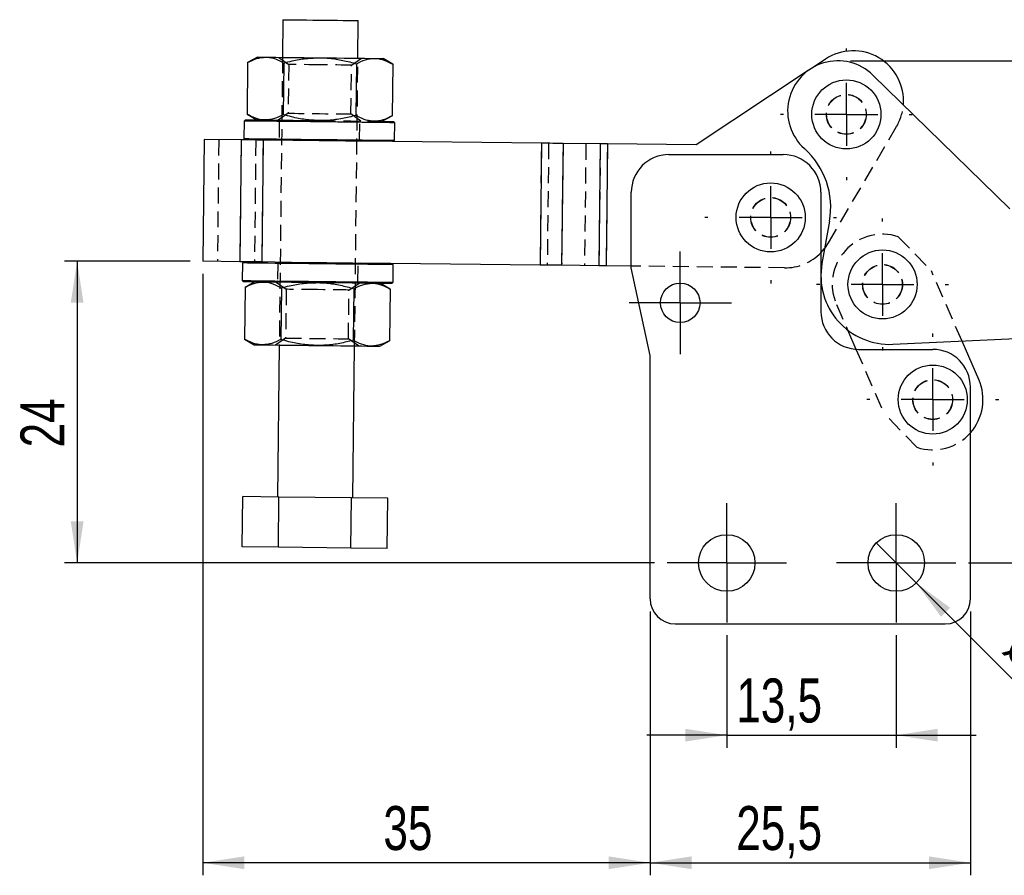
# Model space of a CAD drawing. Extents: x 29 to 404, y 27 to 256.
# Tile 13 of 40: x 82 to 161, y 162 to 230. Entities that reach past the tile are written whole.
import ezdxf

# ---------------------------------------------------------------- set-up
doc = ezdxf.new("R2010")
doc.units = 0
doc.linetypes.add('HIDDEN', pattern=[1.905, 1.27, -0.635])
doc.layers.get('0').update_dxf_attribs({"linetype": 'CONTINUOUS'})
doc.styles.add('SLDTEXTSTYLE0', font='TXT', dxfattribs={"width": 0.75})
doc.dimstyles.new('SLDDIMSTYLE0', dxfattribs={"dimtxt": 3.5, "dimasz": 3.302, "dimexe": 0, "dimexo": 0.0625, "dimgap": 0.875, "dimtad": 1, "dimdec": 0, "dimrnd": 1e-09, "dimzin": 12, "dimtxsty": 'SLDTEXTSTYLE0', "dimsah": 1, "dimcen": 0.09, "dimazin": 3, "dimtfac": 1, "dimtdec": 0, "dimtofl": 0, "dimtmove": 0, "dimatfit": 3, "dimtolj": 1, "dimtzin": 12})
doc.dimstyles.new('SLDDIMSTYLE1', dxfattribs={"dimtxt": 3.5, "dimasz": 3.302, "dimexe": 0, "dimexo": 0.0625, "dimgap": 0.875, "dimtad": 1, "dimdec": 0, "dimrnd": 1e-09, "dimzin": 12, "dimtxsty": 'SLDTEXTSTYLE0', "dimsah": 1, "dimcen": 0.09, "dimazin": 3, "dimtfac": 1, "dimtofl": 0, "dimtmove": 0, "dimatfit": 3, "dimtolj": 1, "dimtzin": 12})
doc.dimstyles.new('SLDDIMSTYLE2', dxfattribs={"dimtxt": 3.5, "dimasz": 3.302, "dimexe": 0, "dimexo": 0.0625, "dimgap": 0.875, "dimtad": 1, "dimdec": 3, "dimrnd": 1e-09, "dimzin": 12, "dimtxsty": 'SLDTEXTSTYLE0', "dimsah": 1, "dimcen": 0.09, "dimazin": 3, "dimtfac": 1, "dimtdec": 3, "dimtmove": 0, "dimatfit": 3, "dimtolj": 1, "dimtzin": 12})
doc.dimstyles.new('SLDDIMSTYLE3', dxfattribs={"dimtxt": 3.5, "dimasz": 3.302, "dimexe": 0, "dimexo": 0.0625, "dimgap": 0.875, "dimtad": 1, "dimdec": 3, "dimrnd": 1e-09, "dimzin": 12, "dimtxsty": 'SLDTEXTSTYLE0', "dimsah": 1, "dimcen": 0.09, "dimazin": 3, "dimtfac": 1, "dimtdec": 3, "dimtofl": 0, "dimtmove": 0, "dimatfit": 3, "dimtolj": 1, "dimtzin": 12})
doc.dimstyles.new('SLDDIMSTYLE4', dxfattribs={"dimtxt": 3.5, "dimasz": 3.302, "dimexe": 0, "dimexo": 0.0625, "dimgap": 0.875, "dimtad": 1, "dimdec": 1, "dimrnd": 1e-09, "dimzin": 12, "dimtxsty": 'SLDTEXTSTYLE0', "dimsah": 1, "dimcen": 0.09, "dimazin": 3, "dimtfac": 1, "dimtofl": 0, "dimtmove": 0, "dimatfit": 3, "dimtolj": 1, "dimtzin": 12})
doc.dimstyles.new('SLDDIMSTYLE5', dxfattribs={"dimtxt": 3.5, "dimasz": 3.302, "dimexe": 0, "dimexo": 0.0625, "dimgap": 0.875, "dimtad": 1, "dimdec": 3, "dimrnd": 1e-09, "dimzin": 12, "dimtxsty": 'SLDTEXTSTYLE0', "dimblk1": 'NONE', "dimsah": 1, "dimcen": 0, "dimazin": 3, "dimtfac": 1, "dimtdec": 3, "dimtmove": 0, "dimatfit": 3, "dimtolj": 1, "dimtzin": 12})

# ---------------------------------------------------------------- blocks, each defined once
blk = doc.blocks.new('_D')
at = {"color": 179, "linetype": 'CONTINUOUS'}
for p, q in [((95.893, 210.714), (85.893, 210.714)), ((86.893, 210.714), (86.893, 186.697)), ((132.851, 186.697), (85.893, 186.697))]:
    blk.add_line(p, q, dxfattribs=at)
for points in [[(86.893, 210.714), (86.385, 207.412), (87.401, 207.412)], [(86.893, 186.697), (87.401, 189.999), (86.385, 189.999)]]:
    blk.add_solid(points, dxfattribs=at)
at = {"color": 179, "linetype": 'CONTINUOUS', "insert": (82.382, 195.898, 0.1), "char_height": 3.5, "attachment_point": 1, "rotation": 90, "style": 'SLDTEXTSTYLE0'}
blk.add_mtext('24', dxfattribs=at)
blk = doc.blocks.new('_D_1')
at = {"color": 179, "linetype": 'CONTINUOUS'}
for p, q in [((148.451, 226.669), (215.605, 226.669)), ((214.605, 186.697), (214.605, 226.669)), ((157.851, 186.697), (215.605, 186.697))]:
    blk.add_line(p, q, dxfattribs=at)
for points in [[(214.605, 226.669), (214.097, 223.367), (215.113, 223.367)], [(214.605, 186.697), (215.113, 189.999), (214.097, 189.999)]]:
    blk.add_solid(points, dxfattribs=at)
at = {"color": 179, "linetype": 'CONTINUOUS', "insert": (210.093, 202.184, 0.1), "char_height": 3.5, "attachment_point": 1, "rotation": 90, "style": 'SLDTEXTSTYLE0'}
blk.add_mtext('40', dxfattribs=at)
blk = doc.blocks.new('_D_2')
at = {"color": 179, "linetype": 'CONTINUOUS'}
for p, q in [((138.601, 180.947), (138.601, 171.99)), ((152.101, 180.947), (152.101, 171.99)), ((138.601, 172.99), (132.251, 172.99)), ((138.601, 172.99), (152.101, 172.99)), ((152.101, 172.99), (158.451, 172.99))]:
    blk.add_line(p, q, dxfattribs=at)
for points in [[(138.601, 172.99), (135.299, 173.498), (135.299, 172.482)], [(152.101, 172.99), (155.403, 172.482), (155.403, 173.498)]]:
    blk.add_solid(points, dxfattribs=at)
at = {"color": 179, "linetype": 'CONTINUOUS', "insert": (139.361, 177.502, 0.1), "char_height": 3.5, "attachment_point": 1, "style": 'SLDTEXTSTYLE0'}
blk.add_mtext('13,5', dxfattribs=at)
blk = doc.blocks.new('_D_3')
at = {"color": 179, "linetype": 'CONTINUOUS'}
for p, q in [((132.501, 182.847), (132.501, 161.835)), ((158.001, 182.847), (158.001, 161.835)), ((132.501, 162.835), (158.001, 162.835))]:
    blk.add_line(p, q, dxfattribs=at)
for points in [[(132.501, 162.835), (135.803, 162.327), (135.803, 163.343)], [(158.001, 162.835), (154.699, 163.343), (154.699, 162.327)]]:
    blk.add_solid(points, dxfattribs=at)
at = {"color": 179, "linetype": 'CONTINUOUS', "insert": (139.361, 167.347, 0.1), "char_height": 3.5, "attachment_point": 1, "style": 'SLDTEXTSTYLE0'}
blk.add_mtext('25,5', dxfattribs=at)
blk = doc.blocks.new('_D_4')
at = {"color": 179, "linetype": 'CONTINUOUS'}
for p, q in [((96.893, 209.714), (96.893, 161.835)), ((132.501, 182.847), (132.501, 161.835)), ((132.501, 162.835), (96.893, 162.835))]:
    blk.add_line(p, q, dxfattribs=at)
for points in [[(96.893, 162.835), (100.195, 162.327), (100.195, 163.343)], [(132.501, 162.835), (129.199, 163.343), (129.199, 162.327)]]:
    blk.add_solid(points, dxfattribs=at)
at = {"color": 179, "linetype": 'CONTINUOUS', "insert": (111.271, 167.347, 0.1), "char_height": 3.5, "attachment_point": 1, "style": 'SLDTEXTSTYLE0'}
blk.add_mtext('35', dxfattribs=at)
blk = doc.blocks.new('_D_5')
at = {"color": 179, "linetype": 'CONTINUOUS'}
for q in [(150.51, 188.288), (170.09, 168.708)]:
    blk.add_line((153.692, 185.106), q, dxfattribs=at)
blk.add_solid([(153.692, 185.106), (155.667, 182.412), (156.386, 183.13)], dxfattribs=at)
at = {"color": 179, "linetype": 'CONTINUOUS', "char_height": 3.5, "attachment_point": 1, "rotation": 315, "style": 'SLDTEXTSTYLE0'}
for s, insert in [('%%c', (162.943, 182.19, 0.1)), ('4,5', (166.713, 178.495, 0.1))]:
    blk.add_mtext(s, dxfattribs=dict(at, insert=insert))
blk = doc.blocks.new('_NONE')
blk = doc.blocks.new('SW_CENTERMARKSYMBOL_0')
at = {"color": 0, "linetype": 'CONTINUOUS'}
for p, q in [((0, 5), (0, 5.25)), ((0, 0), (0, 2.5)), ((-5, 0), (-5.25, 0)), ((0, 0), (-2.5, 0)), ((0, 0), (0, -2.5)), ((0, 0), (2.5, 0)), ((5, 0), (5.25, 0)), ((0, -5), (0, -5.25))]:
    blk.add_line(p, q, dxfattribs=at)
blk = doc.blocks.new('SW_CENTERMARKSYMBOL_1')
at = {"color": 0, "linetype": 'CONTINUOUS'}
for p, q in [((0, 5), (0, 5.25)), ((0, 0), (0, 2.5)), ((-5, 0), (-5.25, 0)), ((0, 0), (-2.5, 0)), ((0, 0), (0, -2.5)), ((0, 0), (2.5, 0)), ((5, 0), (5.25, 0)), ((0, -5), (0, -5.25))]:
    blk.add_line(p, q, dxfattribs=at)
blk = doc.blocks.new('SW_CENTERMARKSYMBOL_2')
at = {"color": 0, "linetype": 'CONTINUOUS'}
for p, q in [((0, 5), (0, 5.25)), ((0, 0), (0, 2.5)), ((-5, 0), (-5.25, 0)), ((0, 0), (-2.5, 0)), ((0, 0), (0, -2.5)), ((0, 0), (2.5, 0)), ((5, 0), (5.25, 0)), ((0, -5), (0, -5.25))]:
    blk.add_line(p, q, dxfattribs=at)
blk = doc.blocks.new('SW_CENTERMARKSYMBOL_3')
at = {"color": 0, "linetype": 'CONTINUOUS'}
for p, q in [((0, 5), (0, 5.25)), ((0, 0), (0, 2.5)), ((-5, 0), (-5.25, 0)), ((0, 0), (-2.5, 0)), ((0, 0), (0, -2.5)), ((0, 0), (2.5, 0)), ((5, 0), (5.25, 0)), ((0, -5), (0, -5.25))]:
    blk.add_line(p, q, dxfattribs=at)
blk = doc.blocks.new('SW_CENTERMARKSYMBOL_5')
at = {"color": 0, "linetype": 'CONTINUOUS'}
for p, q in [((0, 2.5), (0, 4.075)), ((0, 0), (0, 2.5)), ((-2.5, 0), (-4.075, 0)), ((0, 0), (-2.5, 0)), ((0, 0), (0, -2.5)), ((0, 0), (2.5, 0)), ((2.5, 0), (4.075, 0)), ((0, -2.5), (0, -4.075)), ((3.7, -18.206), (3.7, -15.956)), ((3.7, -20.706), (3.7, -18.206)), ((1.2, -20.706), (-1.05, -20.706)), ((3.7, -20.706), (1.2, -20.706)), ((3.7, -20.706), (3.7, -23.206)), ((3.7, -20.706), (6.2, -20.706)), ((6.2, -20.706), (8.45, -20.706)), ((3.7, -23.206), (3.7, -25.456))]:
    blk.add_line(p, q, dxfattribs=at)
blk = doc.blocks.new('SW_CENTERMARKSYMBOL_6')
at = {"color": 0, "linetype": 'CONTINUOUS'}
for p, q in [((0, 2.5), (0, 4.75)), ((0, 0), (0, 2.5)), ((-2.5, 0), (-4.75, 0)), ((0, 0), (-2.5, 0)), ((0, 0), (0, -2.5)), ((0, 0), (2.5, 0)), ((2.5, 0), (4.75, 0)), ((0, -2.5), (0, -4.75))]:
    blk.add_line(p, q, dxfattribs=at)

msp = doc.modelspace()

# ---------------------------------------------------------------- linework, layer by layer
at = {"color": 7, "linetype": 'CONTINUOUS'}
for p, q in [((103.27633, 229.94341), (103.24238, 226.9436)), ((109.24199, 226.87569), (109.27595, 229.8755)), ((100.464, 226.52844), (100.41752, 222.42187)), ((101.2425, 226.96624), (100.464, 226.52844)), ((112.01026, 226.39775), (111.24187, 226.85306)), ((146.46485, 226.80235), (145.48117, 226.14985)), ((103.35056, 226.49577), (103.30408, 222.38919)), ((109.1237, 226.43042), (109.07722, 222.32385)), ((112.01026, 226.39775), (111.96378, 222.29118)), ((145.0102, 225.83744), (136.16556, 219.97053)), ((161.14566, 214.8953), (150.24472, 225.53161)), ((100.18485, 221.87788), (100.169, 220.47797)), ((100.28597, 221.97674), (100.18485, 221.87788)), ((100.41752, 222.42187), (101.18591, 221.96656)), ((111.18527, 221.85338), (111.96378, 222.29118)), ((112.18408, 221.74207), (112.08522, 221.84319)), ((112.16823, 220.34216), (112.18408, 221.74207)), ((97.00316, 220.4138), (96.89338, 210.71442)), ((99.95164, 220.38043), (97.00316, 220.4138)), ((99.95164, 220.38043), (99.84186, 210.68105)), ((100.169, 220.47797), (100.26786, 220.37685)), ((101.69889, 220.36065), (101.58911, 210.66127)), ((102.73696, 220.3489), (101.69889, 220.36065)), ((123.85113, 220.10991), (109.59801, 220.27124)), ((112.06711, 220.24329), (112.16823, 220.34216)), ((123.85113, 220.10991), (123.74135, 210.41053)), ((125.57141, 220.09044), (125.46162, 210.39106)), ((128.53826, 220.05686), (125.57141, 220.09044)), ((128.53826, 220.05686), (128.42847, 210.35748)), ((129.11168, 220.05037), (129.0019, 210.35099)), ((136.16556, 219.97053), (129.11168, 220.05037)), ((134.00067, 219.20298), (143.10067, 219.20298)), ((131.00067, 210.20298), (131.00067, 216.20298)), ((146.10067, 216.20298), (146.10067, 206.70298)), ((146.78296, 213.8955), (146.18474, 210.52285)), ((146.10067, 211.3854), (146.39772, 211.7236)), ((99.84186, 210.68105), (96.89338, 210.71442)), ((100.05695, 210.57861), (100.04111, 209.1787)), ((100.15808, 210.67747), (100.05695, 210.57861)), ((102.62718, 210.64952), (101.58911, 210.66127)), ((123.74135, 210.41053), (109.48822, 210.57186)), ((112.05618, 210.44279), (111.95732, 210.54391)), ((112.04034, 209.04288), (112.05618, 210.44279)), ((128.42847, 210.35748), (125.46162, 210.39106)), ((131.00067, 210.32837), (129.0019, 210.35099)), ((132.50067, 203.20298), (131.00067, 210.20298)), ((100.04111, 209.1787), (100.13997, 209.07757)), ((100.26141, 208.62959), (100.21492, 204.52301)), ((101.03991, 209.06738), (100.26141, 208.62959)), ((103.14797, 208.59691), (103.10149, 204.49034)), ((108.9211, 208.53157), (108.87462, 204.42499)), ((111.80767, 208.4989), (111.03927, 208.9542)), ((111.80767, 208.4989), (111.76119, 204.39232)), ((111.93921, 208.94402), (112.04034, 209.04288)), ((148.22091, 205.24318), (148.88931, 203.71044)), ((100.21492, 204.52301), (100.98332, 204.0677)), ((102.98319, 204.04507), (102.84624, 191.94584)), ((108.84586, 191.87793), (108.98281, 203.97716)), ((110.98268, 203.95452), (111.76119, 204.39232)), ((151.82736, 204.10357), (161.63104, 204.56418)), ((158.6672, 201.30189), (157.33265, 204.36222)), ((132.50067, 183.84679), (132.50067, 203.20298)), ((149.10067, 203.70298), (155.00067, 203.70298)), ((158.00067, 183.84679), (158.00067, 200.70298)), ((100.02765, 187.97749), (100.07292, 191.97723)), ((102.95948, 191.94456), (100.07292, 191.97723)), ((102.91421, 187.94482), (102.95948, 191.94456)), ((108.73262, 191.87922), (102.95948, 191.94456)), ((108.68734, 187.87947), (108.73262, 191.87922)), ((111.61919, 191.84654), (108.73262, 191.87922)), ((111.57391, 187.8468), (111.61919, 191.84654)), ((102.91421, 187.94482), (100.02765, 187.97749)), ((108.68734, 187.87947), (102.91421, 187.94482)), ((111.57391, 187.8468), (108.68734, 187.87947)), ((134.50067, 181.84679), (156.00067, 181.84679))]:
    msp.add_line(p, q, dxfattribs=at)
at = {"color": 7, "linetype": 'HIDDEN'}
for p, q in [((102.94669, 226.94695), (103.73604, 226.38082)), ((103.24238, 226.9436), (102.98319, 204.04507)), ((108.73572, 226.32423), (109.53768, 226.87235)), ((108.98281, 203.97716), (109.24199, 226.87569)), ((103.73604, 226.38082), (103.69206, 222.49539)), ((108.69174, 222.4388), (108.73572, 226.32423)), ((145.48117, 226.14985), (145.0102, 225.83744)), ((102.88581, 221.94732), (102.98467, 221.84619)), ((103.69206, 222.49539), (102.8901, 221.94727)), ((102.98467, 221.84619), (102.96882, 220.44628)), ((109.48109, 221.87267), (108.69174, 222.4388)), ((109.38426, 221.77376), (109.48538, 221.87262)), ((109.36841, 220.37385), (109.38426, 221.77376)), ((146.70136, 212.17046), (152.1287, 221.4495)), ((98.168, 220.40062), (98.05821, 210.70124)), ((99.95164, 220.38043), (99.84186, 210.68105)), ((101.11647, 220.36724), (101.00669, 210.66786)), ((101.69889, 220.36065), (101.58911, 210.66127)), ((102.96882, 220.44628), (102.8677, 220.34742)), ((109.46728, 220.27272), (109.36841, 220.37385)), ((123.85113, 220.10991), (123.74135, 210.41053)), ((124.42456, 220.10342), (124.31477, 210.40404)), ((125.57141, 220.09044), (125.46162, 210.39106)), ((127.39141, 220.06984), (127.28162, 210.37046)), ((128.53826, 220.05686), (128.42847, 210.35748)), ((129.11168, 220.05037), (129.0019, 210.35099)), ((152.25927, 212.66707), (154.89763, 209.94612)), ((102.75791, 210.64804), (102.85677, 210.54691)), ((102.85677, 210.54691), (102.84093, 209.147)), ((109.24052, 209.07457), (109.25636, 210.47448)), ((109.25636, 210.47448), (109.35749, 210.57334)), ((143.20333, 210.19025), (131.00067, 210.32837)), ((157.33265, 204.36222), (154.89763, 209.94612)), ((102.84093, 209.147), (102.7398, 209.04814)), ((102.7441, 209.04809), (103.53345, 208.48196)), ((108.53313, 208.42537), (109.33509, 208.97349)), ((109.33938, 208.97344), (109.24052, 209.07457)), ((103.53345, 208.48196), (103.48947, 204.59653)), ((108.48915, 204.53994), (108.53313, 208.42537)), ((147.33687, 207.27043), (148.22091, 205.24318)), ((103.48947, 204.59653), (102.6875, 204.04842)), ((109.2785, 203.97381), (108.48915, 204.53994)), ((148.88931, 203.71044), (151.10644, 198.62619)), ((153.7448, 195.90525), (151.10644, 198.62619))]:
    msp.add_line(p, q, dxfattribs=at)
at = {"color": 7, "linetype": 'CONTINUOUS', "flags": 128}
for points in [[(103.27633, 229.94341), (103.31948, 229.94292), (103.44769, 229.94147), (103.65726, 229.9391), (103.94218, 229.93587), (104.29424, 229.93189), (104.70332, 229.92726), (105.15764, 229.92212), (105.64414, 229.91661), (106.14882, 229.9109), (106.65717, 229.90514), (107.15455, 229.89951), (107.62667, 229.89417), (108.05992, 229.88927), (108.44187, 229.88494), (108.76151, 229.88132), (109.00965, 229.87852), (109.17915, 229.8766), (109.26514, 229.87562), (109.27595, 229.8755)], [(101.2425, 226.96624), (101.28528, 226.96575), (101.41287, 226.96431), (101.62308, 226.96193), (101.91233, 226.95866)], [(101.91233, 226.95866), (102.27567, 226.95454), (102.70688, 226.94966), (103.19857, 226.9441), (103.74235, 226.93794), (104.32889, 226.9313), (104.94817, 226.92429), (105.58959, 226.91703), (106.24218, 226.90965)], [(106.24218, 226.90965), (106.89478, 226.90226), (107.5362, 226.895), (108.15548, 226.88799), (108.74202, 226.88135), (109.2858, 226.8752), (109.77749, 226.86963), (110.2087, 226.86475), (110.57204, 226.86064)], [(110.57204, 226.86064), (110.86129, 226.85736), (111.0715, 226.85498), (111.19909, 226.85354), (111.24187, 226.85306)], [(106.18446, 221.80997), (105.46129, 221.81816), (104.74866, 221.82623), (104.05697, 221.83405), (103.3963, 221.84153), (102.77629, 221.84855), (102.20598, 221.85501), (101.69369, 221.8608), (101.24687, 221.86586), (100.87207, 221.8701), (100.57472, 221.87347), (100.35919, 221.87591), (100.22859, 221.87739), (100.18485, 221.87788)], [(100.28597, 221.97674), (100.32899, 221.97626), (100.4574, 221.9748), (100.66935, 221.9724), (100.96174, 221.96909), (101.3303, 221.96492), (101.76966, 221.95995), (102.27342, 221.95425), (102.83423, 221.9479), (103.4439, 221.941), (104.09356, 221.93365), (104.77372, 221.92595), (105.47448, 221.91802), (106.1856, 221.90997)], [(110.51545, 221.86096), (110.60153, 221.85998), (111.04089, 221.85501), (111.40945, 221.85084), (111.70184, 221.84753), (111.91379, 221.84513), (112.0422, 221.84368), (112.08522, 221.84319)], [(112.18408, 221.74207), (112.14034, 221.74256), (112.00974, 221.74404), (111.7942, 221.74648), (111.49686, 221.74984), (111.12205, 221.75409), (110.67524, 221.75914), (110.16294, 221.76494), (109.59263, 221.7714), (108.97262, 221.77842), (108.31195, 221.78589), (107.62027, 221.79372), (106.90764, 221.80179), (106.18446, 221.80997)], [(101.69889, 220.36065), (101.46599, 220.36329), (101.23449, 220.36591), (101.00579, 220.36849), (100.78128, 220.37104), (100.56231, 220.37351), (100.3502, 220.37591), (100.14623, 220.37822), (99.95164, 220.38043)], [(100.169, 220.47797), (100.21275, 220.47748), (100.34334, 220.476), (100.55888, 220.47356), (100.85622, 220.47019), (101.23103, 220.46595), (101.67784, 220.46089), (102.19014, 220.4551), (102.76045, 220.44864), (103.38046, 220.44162), (104.04113, 220.43414), (104.73282, 220.42632), (105.44544, 220.41825), (106.16862, 220.41006)], [(106.16748, 220.31007), (105.45636, 220.31812), (104.75561, 220.32605), (104.07545, 220.33375), (103.42579, 220.3411), (102.81612, 220.348), (102.73696, 220.3489)], [(109.59801, 220.27124), (109.51885, 220.27214), (108.90918, 220.27904), (108.25952, 220.28639), (107.57936, 220.29409), (106.87861, 220.30202), (106.16748, 220.31007)], [(106.16862, 220.41006), (106.89179, 220.40188), (107.60442, 220.39381), (108.29611, 220.38598), (108.95678, 220.37851), (109.57679, 220.37149), (110.1471, 220.36503), (110.65939, 220.35923), (111.10621, 220.35418), (111.48101, 220.34993), (111.77836, 220.34657), (111.99389, 220.34413), (112.12449, 220.34265), (112.16823, 220.34216)], [(125.57141, 220.09044), (125.37897, 220.09262), (125.17763, 220.0949), (124.96857, 220.09726), (124.75299, 220.0997), (124.53216, 220.1022), (124.30737, 220.10475), (124.07992, 220.10732), (123.85113, 220.10991)], [(129.11168, 220.05037), (129.03542, 220.05123), (128.9596, 220.05209), (128.88467, 220.05294), (128.81106, 220.05377), (128.7392, 220.05458), (128.66952, 220.05537), (128.6024, 220.05613), (128.53826, 220.05686)], [(101.58911, 210.66127), (101.3562, 210.66391), (101.1247, 210.66653), (100.89601, 210.66912), (100.6715, 210.67166), (100.45253, 210.67414), (100.24042, 210.67654), (100.03645, 210.67884), (99.84186, 210.68105)], [(106.05657, 210.5107), (105.3334, 210.51888), (104.62077, 210.52695), (103.92908, 210.53478), (103.26841, 210.54226), (102.6484, 210.54927), (102.07809, 210.55573), (101.56579, 210.56153), (101.11898, 210.56659), (100.74417, 210.57083), (100.44683, 210.57419), (100.23129, 210.57663), (100.1007, 210.57811), (100.05695, 210.57861)], [(102.62718, 210.64952), (102.70633, 210.64862), (103.31601, 210.64172), (103.96567, 210.63437), (104.64583, 210.62667), (105.34658, 210.61874), (106.0577, 210.61069)], [(112.05618, 210.44279), (112.01244, 210.44328), (111.88184, 210.44476), (111.66631, 210.4472), (111.36897, 210.45057), (110.99416, 210.45481), (110.54735, 210.45987), (110.03505, 210.46567), (109.46474, 210.47212), (108.84473, 210.47914), (108.18406, 210.48662), (107.49237, 210.49445), (106.77974, 210.50251), (106.05657, 210.5107)], [(106.0577, 210.61069), (106.76882, 210.60264), (107.46957, 210.59471), (108.14973, 210.58701), (108.79939, 210.57966), (109.40907, 210.57276), (109.48822, 210.57186)], [(125.46162, 210.39106), (125.26918, 210.39324), (125.06784, 210.39552), (124.85878, 210.39788), (124.64321, 210.40032), (124.42238, 210.40282), (124.19758, 210.40537), (123.97013, 210.40794), (123.74135, 210.41053)], [(129.0019, 210.35099), (128.92564, 210.35185), (128.84982, 210.35271), (128.77489, 210.35356), (128.70128, 210.35439), (128.62942, 210.35521), (128.55973, 210.356), (128.49262, 210.35675), (128.42847, 210.35748)], [(100.04111, 209.1787), (100.08485, 209.1782), (100.21545, 209.17672), (100.43098, 209.17428), (100.72833, 209.17092), (101.10313, 209.16667), (101.54995, 209.16162), (102.06224, 209.15582), (102.63255, 209.14936), (103.25256, 209.14235), (103.91323, 209.13487), (104.60492, 209.12704), (105.31755, 209.11897), (106.04072, 209.11079)], [(106.03959, 209.01079), (105.32847, 209.01884), (104.62772, 209.02677), (103.94756, 209.03447), (103.2979, 209.04183), (102.68822, 209.04873), (102.12742, 209.05508), (101.62366, 209.06078), (101.1843, 209.06575), (100.81574, 209.06992), (100.52335, 209.07323), (100.3114, 209.07563), (100.18298, 209.07708), (100.13997, 209.07757)], [(111.93921, 208.94402), (111.8962, 208.9445), (111.76778, 208.94596), (111.55583, 208.94836), (111.26345, 208.95167), (110.89488, 208.95584), (110.45552, 208.96081), (109.95176, 208.96651), (109.39096, 208.97286), (108.78128, 208.97976), (108.13162, 208.98712), (107.45146, 208.99481), (106.75071, 209.00274), (106.03959, 209.01079)], [(106.04072, 209.11079), (106.7639, 209.1026), (107.47652, 209.09454), (108.16821, 209.08671), (108.82888, 209.07923), (109.44889, 209.07221), (110.0192, 209.06576), (110.5315, 209.05996), (110.97831, 209.0549), (111.35312, 209.05066), (111.65046, 209.04729), (111.866, 209.04485), (111.99659, 209.04337), (112.04034, 209.04288)], [(100.98332, 204.0677), (101.0261, 204.06722), (101.15368, 204.06578), (101.3639, 204.0634), (101.65315, 204.06012)], [(101.65315, 204.06012), (102.01649, 204.05601), (102.44769, 204.05113), (102.93939, 204.04556), (103.48316, 204.03941), (104.06971, 204.03277), (104.68899, 204.02576), (105.33041, 204.0185), (105.983, 204.01111)], [(105.983, 204.01111), (106.63559, 204.00373), (107.27701, 203.99647), (107.89629, 203.98946), (108.48284, 203.98282), (109.02661, 203.97666), (109.51831, 203.9711), (109.94951, 203.96622), (110.31285, 203.96211)], [(110.31285, 203.96211), (110.6021, 203.95883), (110.81232, 203.95645), (110.93991, 203.95501), (110.98268, 203.95452)]]:
    msp.add_lwpolyline(points, dxfattribs=at)
at = {"color": 7, "linetype": 'HIDDEN', "flags": 128}
for points in [[(106.23588, 226.35252), (105.77653, 226.35772), (105.33283, 226.36274), (104.91988, 226.36742), (104.55175, 226.37158), (104.24097, 226.3751), (103.99811, 226.37785), (103.83147, 226.37974), (103.7467, 226.3807), (103.73604, 226.38082)], [(108.73572, 226.32423), (108.72506, 226.32435), (108.64029, 226.32531), (108.47364, 226.32719), (108.2308, 226.32994), (107.92001, 226.33346), (107.55188, 226.33763), (107.13892, 226.3423), (106.69522, 226.34732), (106.23588, 226.35252)], [(103.69206, 222.49539), (103.70272, 222.49527), (103.78749, 222.49431), (103.95414, 222.49242), (104.19698, 222.48967), (104.50777, 222.48615), (104.8759, 222.48199), (105.28886, 222.47731), (105.73256, 222.47229), (106.1919, 222.46709), (106.65125, 222.46189), (107.09495, 222.45687), (107.5079, 222.4522), (107.87603, 222.44803), (108.18681, 222.44451), (108.42967, 222.44176), (108.59631, 222.43988), (108.68108, 222.43892), (108.69174, 222.4388)], [(106.1856, 221.90997), (106.83819, 221.90258), (107.47961, 221.89532), (108.09889, 221.88831), (108.68543, 221.88167), (109.22921, 221.87552), (109.7209, 221.86995), (110.15211, 221.86507), (110.51545, 221.86096)], [(146.39772, 211.7236), (146.40648, 211.73483), (146.70136, 212.17046)], [(106.03328, 208.45367), (105.57394, 208.45887), (105.13024, 208.46389), (104.71729, 208.46856), (104.34915, 208.47273), (104.03837, 208.47625), (103.79552, 208.479), (103.62887, 208.48088), (103.54411, 208.48184), (103.53345, 208.48196)], [(108.53313, 208.42537), (108.52246, 208.42549), (108.43769, 208.42645), (108.27105, 208.42834), (108.0282, 208.43109), (107.71742, 208.43461), (107.34928, 208.43877), (106.93633, 208.44345), (106.49263, 208.44847), (106.03328, 208.45367)], [(103.48947, 204.59653), (103.50013, 204.59641), (103.5849, 204.59545), (103.75154, 204.59357), (103.99439, 204.59082), (104.30517, 204.5873), (104.67331, 204.58313), (105.08626, 204.57846), (105.52996, 204.57344), (105.98931, 204.56824), (106.44865, 204.56304), (106.89235, 204.55802), (107.3053, 204.55334), (107.67344, 204.54918), (107.98422, 204.54566), (108.22707, 204.54291), (108.39372, 204.54102), (108.47848, 204.54006), (108.48915, 204.53994)]]:
    msp.add_lwpolyline(points, dxfattribs=at)
at = {"color": 7, "linetype": 'CONTINUOUS'}
for centre, radius in [((148.12538, 222.40628), 2.75), ((142.10067, 214.20298), 2.75), ((151.00341, 208.86933), 2.75), ((134.90067, 207.40298), 1.575), ((155.00067, 199.70298), 2.75), ((138.60067, 186.69679), 2.25), ((152.10067, 186.69679), 2.25)]:
    msp.add_circle(centre, radius, dxfattribs=at)
at = {"color": 7, "linetype": 'HIDDEN'}
for centre, radius in [((148.12538, 222.40628), 1.5875), ((148.12538, 222.40628), 1.575), ((142.10067, 214.20298), 1.5875), ((142.10067, 214.20298), 1.575), ((151.00341, 208.86933), 1.5875), ((151.00341, 208.86933), 1.575), ((155.00067, 199.70298), 1.5875), ((155.00067, 199.70298), 1.575)]:
    msp.add_circle(centre, radius, dxfattribs=at)
at = {"color": 7, "linetype": 'CONTINUOUS'}
for centre, radius, start, end in [((148.67594, 223.46903), 4, 355.7171094, 123.5575131), ((147.45126, 222.66865), 4, 45.7039494, 228.1538128), ((140.57978, 214.99578), 6.3, 349.941795, 48.1538128), ((134.00067, 216.20298), 3, 90, 180), ((143.10067, 216.20298), 3, 0, 90), ((151.57065, 209.56752), 5.46998, 169.941795, 272.6899623), ((149.10067, 206.70298), 3, 180, 270), ((155.00067, 200.70298), 3, 0, 90), ((155.00067, 199.70298), 4, 318.5903779, 23.5610601), ((134.50067, 183.84679), 2, 180, 270), ((156.00067, 183.84679), 2, 270, 0)]:
    msp.add_arc(centre, radius, start, end, dxfattribs=at)
at = {"color": 7, "linetype": 'HIDDEN'}
for centre, start, end in [((148.67594, 223.46903), 329.6764886, 355.7171094), ((151.00341, 208.86933), 71.7015686, 203.5610601), ((143.2486, 214.18999), 269.351507, 315.4808102), ((155.00067, 199.70298), 251.7015686, 318.5903779)]:
    msp.add_arc(centre, 4, start, end, dxfattribs=at)
at = {"color": 7, "linetype": 'CONTINUOUS'}
for points, knots in [([(100.464, 226.52844), (100.69981, 226.6506), (101.17575, 226.89715), (101.66532, 226.93803), (101.91233, 226.95866)], [0, 0, 0, 0, 0.49545829, 1, 1, 1, 1]), ([(101.91233, 226.95866), (101.94653, 226.95774), (102.20555, 226.95077), (102.69291, 226.84772), (103.13001, 226.6138), (103.35056, 226.49577)], [0, 0, 0, 0, 0.07006291, 0.5307707, 1, 1, 1, 1]), ([(103.35056, 226.49577), (103.56808, 226.55252), (104.1469, 226.70355), (105.11132, 226.87826), (105.86363, 226.89914), (106.24218, 226.90965)], [0, 0, 0, 0, 0.23023599, 0.61266758, 1, 1, 1, 1]), ([(106.24218, 226.90965), (106.48334, 226.90073), (107.0901, 226.8783), (108.05836, 226.72542), (108.76731, 226.52911), (109.1237, 226.43042)], [0, 0, 0, 0, 0.24700466, 0.62147574, 1, 1, 1, 1]), ([(109.1237, 226.43042), (109.3595, 226.55258), (109.83545, 226.79914), (110.32502, 226.84001), (110.57204, 226.86064)], [0, 0, 0, 0, 0.495458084, 1, 1, 1, 1]), ([(110.57204, 226.86064), (110.60623, 226.85972), (110.86524, 226.85275), (111.35261, 226.7497), (111.78971, 226.51578), (112.01026, 226.39775)], [0, 0, 0, 0, 0.07006232, 0.53077037, 1, 1, 1, 1]), ([(101.85574, 221.95898), (101.82155, 221.9599), (101.56254, 221.96687), (101.07517, 222.06991), (100.63807, 222.30383), (100.41752, 222.42187)], [0, 0, 0, 0, 0.07006232, 0.53077037, 1, 1, 1, 1]), ([(103.30408, 222.38919), (103.06828, 222.26704), (102.59233, 222.02048), (102.10276, 221.9796), (101.85574, 221.95898)], [0, 0, 0, 0, 0.49545801, 1, 1, 1, 1]), ([(106.1856, 221.90997), (105.81247, 221.92861), (105.06083, 221.96616), (104.10041, 222.16204), (103.52026, 222.32753), (103.30408, 222.38919)], [0, 0, 0, 0, 0.38211837, 0.76976489, 1, 1, 1, 1]), ([(109.07722, 222.32385), (108.72225, 222.23408), (108.00908, 222.05373), (107.03765, 221.92217), (106.42689, 221.91342), (106.1856, 221.90997)], [0, 0, 0, 0, 0.37479277, 0.75299657, 1, 1, 1, 1]), ([(110.51545, 221.86096), (110.48125, 221.86188), (110.22223, 221.86885), (109.73487, 221.9719), (109.29777, 222.20582), (109.07722, 222.32385)], [0, 0, 0, 0, 0.07006291, 0.53077008, 1, 1, 1, 1]), ([(111.96378, 222.29118), (111.72797, 222.16902), (111.25203, 221.92246), (110.76246, 221.88158), (110.51545, 221.86096)], [0, 0, 0, 0, 0.49545836, 1, 1, 1, 1]), ([(100.26141, 208.62959), (100.49721, 208.75174), (100.97315, 208.9983), (101.46273, 209.03918), (101.70974, 209.0598)], [0, 0, 0, 0, 0.495457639, 1, 1, 1, 1]), ([(101.70974, 209.0598), (101.74393, 209.05888), (102.00296, 209.05192), (102.49032, 208.94886), (102.92742, 208.71494), (103.14797, 208.59691)], [0, 0, 0, 0, 0.07006296, 0.53077051, 1, 1, 1, 1]), ([(103.14797, 208.59691), (103.36549, 208.65367), (103.94431, 208.8047), (104.90873, 208.9794), (105.66104, 209.00029), (106.03959, 209.01079)], [0, 0, 0, 0, 0.23023699, 0.61266798, 1, 1, 1, 1]), ([(106.03959, 209.01079), (106.28075, 209.00188), (106.88751, 208.97945), (107.85576, 208.82657), (108.56472, 208.63025), (108.9211, 208.53157)], [0, 0, 0, 0, 0.24700346, 0.62147579, 1, 1, 1, 1]), ([(108.9211, 208.53157), (109.15691, 208.65373), (109.63285, 208.90028), (110.12243, 208.94116), (110.36944, 208.96179)], [0, 0, 0, 0, 0.49545823, 1, 1, 1, 1]), ([(110.36944, 208.96179), (110.40363, 208.96087), (110.66265, 208.9539), (111.15001, 208.85085), (111.58712, 208.61693), (111.80767, 208.4989)], [0, 0, 0, 0, 0.07006291, 0.53077004, 1, 1, 1, 1]), ([(101.65315, 204.06012), (101.61896, 204.06104), (101.35994, 204.06801), (100.87258, 204.17106), (100.43548, 204.40498), (100.21492, 204.52301)], [0, 0, 0, 0, 0.07006291, 0.53077004, 1, 1, 1, 1]), ([(103.10149, 204.49034), (102.86568, 204.36818), (102.38974, 204.12163), (101.90016, 204.08075), (101.65315, 204.06012)], [0, 0, 0, 0, 0.49545765, 1, 1, 1, 1]), ([(105.983, 204.01111), (105.60988, 204.02975), (104.85824, 204.0673), (103.89781, 204.26319), (103.31766, 204.42868), (103.10149, 204.49034)], [0, 0, 0, 0, 0.38211711, 0.76976365, 1, 1, 1, 1]), ([(108.87462, 204.42499), (108.51965, 204.33523), (107.80649, 204.15488), (106.83505, 204.02332), (106.2243, 204.01457), (105.983, 204.01111)], [0, 0, 0, 0, 0.37479349, 0.75299559, 1, 1, 1, 1]), ([(110.31285, 203.96211), (110.27866, 203.96303), (110.01965, 203.96999), (109.53227, 204.07304), (109.09517, 204.30696), (108.87462, 204.42499)], [0, 0, 0, 0, 0.07006233, 0.53077044, 1, 1, 1, 1]), ([(111.76119, 204.39232), (111.52538, 204.27016), (111.04944, 204.02361), (110.55986, 203.98273), (110.31285, 203.96211)], [0, 0, 0, 0, 0.49545805, 1, 1, 1, 1])]:
    msp.add_open_spline(points, degree=3, knots=knots, dxfattribs=at)

# ---------------------------------------------------------------- block references
at = {"color": 179, "linetype": 'CONTINUOUS'}
for name, p in [('SW_CENTERMARKSYMBOL_0', (148.12538, 222.40628)), ('SW_CENTERMARKSYMBOL_1', (142.10067, 214.20298)), ('SW_CENTERMARKSYMBOL_2', (151.00341, 208.86933)), ('SW_CENTERMARKSYMBOL_5', (134.90067, 207.40298)), ('SW_CENTERMARKSYMBOL_3', (155.00067, 199.70298)), ('SW_CENTERMARKSYMBOL_6', (152.10067, 186.69679))]:
    msp.add_blockref(name, p, dxfattribs=at)

# ---------------------------------------------------------------- dimensions: what is measured, and where the dimension line sits
for base, p1, p2, dimstyle, picture, middle in [((214.60476, 226.66865), (156.85067, 186.69679), (147.45126, 226.66865), 'SLDDIMSTYLE1', '_D_1', (214.60476, 206.19219)), ((86.89338, 186.69679), (96.89338, 210.71442), (133.85067, 186.69679), 'SLDDIMSTYLE0', '_D', (86.89338, 199.90615))]:
    dim = msp.add_linear_dim(base=base, p1=p1, p2=p2, angle=90, dimstyle=dimstyle, dxfattribs=at)
    dim.commit()
    dim.dimension.update_dxf_attribs({"geometry": picture, "text_midpoint": middle, "dimtype": 160})
for base, p1, p2, dimstyle, picture, middle in [((96.89338, 162.83529), (132.50067, 183.84679), (96.89338, 210.71442), 'SLDDIMSTYLE4', '_D_4', (115.27945, 162.83529)), ((158.00067, 162.83529), (132.50067, 183.84679), (158.00067, 183.84679), 'SLDDIMSTYLE3', '_D_3', (145.30883, 162.83529)), ((152.10067, 172.99021), (138.60067, 181.94679), (152.10067, 181.94679), 'SLDDIMSTYLE2', '_D_2', (145.30883, 172.99021))]:
    dim = msp.add_linear_dim(base=base, p1=p1, p2=p2, dimstyle=dimstyle, dxfattribs=at)
    dim.commit()
    dim.dimension.update_dxf_attribs({"geometry": picture, "text_midpoint": middle, "dimtype": 160})
dim = msp.add_diameter_dim_2p(p1=(150.50968, 188.28778), p2=(153.69166, 185.1058), dimstyle='SLDDIMSTYLE5', dxfattribs=at)
dim.commit()
dim.dimension.update_dxf_attribs({"geometry": '_D_5', "text_midpoint": (165.08137, 173.71611), "dimtype": 163})

doc.saveas('drawing.dxf')
